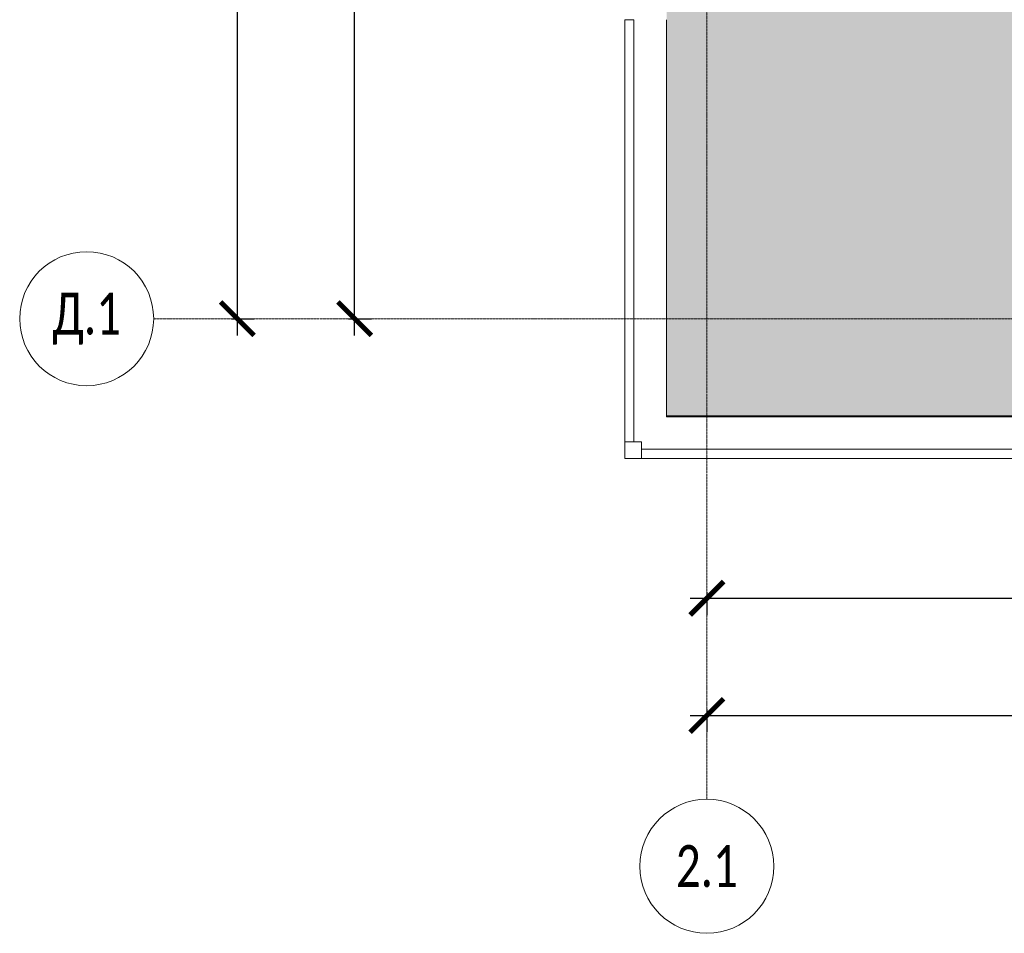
# Model space of a CAD drawing. Header units: millimetres. Extents: x -26888115 to 7466299, y -86687 to 22081.
# Tile 1 of 208: x 31815 to 37694, y -52569 to -47114. Entities that reach past the tile are written whole.
import ezdxf

# ---------------------------------------------------------------- set-up
doc = ezdxf.new("R2010")
doc.units = ezdxf.units.MM
doc.linetypes.add('-D1d1-15x02', pattern=[19, 15, -2, 0, -2])
doc.layers.get('Defpoints').update_dxf_attribs({"color": 31})
for name, color, linetype, lineweight in [('_0', 7, 'Continuous', 13), ('A-214-M_CURT_WALL', 7, 'Continuous', 5), ('A-215-M_CURT_PANEL', 7, 'Continuous', 5), ('A-230-M_FLOOR', 7, 'Continuous', 5), ('Оси', 7, 'Continuous', 5)]:
    doc.layers.add(name, color=color, linetype=linetype, lineweight=lineweight)
doc.styles.add('Calibri Light', font='Calibri light.ttf', dxfattribs={"width": 0.75, "height": 250})
doc.styles.add('fl_iso paper', font='isocpeur.ttf', dxfattribs={"width": 0.8, "oblique": 10})
doc.dimstyles.new('In tre 1_100', dxfattribs={"dimscale": 100, "dimtxt": 2.5, "dimasz": 2, "dimexe": 1, "dimexo": 0.7, "dimgap": 0.6, "dimtad": 1, "dimdec": 0, "dimrnd": 5, "dimzin": 0, "dimdsep": 46, "dimtxsty": 'fl_iso paper', "dimblk": 'ARCHTICK', "dimcen": 0, "dimdle": 1, "dimadec": 0, "dimazin": 0, "dimtfac": 1, "dimtdec": 0, "dimtofl": 0, "dimtmove": 1, "dimatfit": 3, "dimldrblk": 'DOT', "dimfxl": 40, "dimtfillclr": 256, "dimtolj": 1, "dimtzin": 0, "dimarcsym": 1})

# ---------------------------------------------------------------- blocks, each defined once
blk = doc.blocks.new('Ось сетки - 8D-802830-30_AS_m_L05_ 07_ 09')
at = {"layer": 'Оси'}
blk.add_circle((0, 0), 4, dxfattribs=at)
blk = doc.blocks.new('_ArchTick')
at = {"color": 0, "linetype": 'ByBlock', "lineweight": 9, "const_width": 0.15}
blk.add_lwpolyline([(-0.5, -0.5), (0.5, 0.5)], dxfattribs=at)
blk = doc.blocks.new('*D256')
at = {"layer": 'Defpoints', "color": 0, "transparency": 16777216}
for p in [(35918, -50462.7), (44318, -50462.7), (44318, -50568.8)]:
    blk.add_point(p, dxfattribs=at)
at = {"layer": 'Оси', "color": 0, "lineweight": -2, "transparency": 16777216}
for p, q in [((35918, -50532.7), (35918, -50668.8)), ((44318, -50532.7), (44318, -50668.8)), ((35818, -50568.8), (44418, -50568.8))]:
    blk.add_line(p, q, dxfattribs=at)
at = {"layer": 'Оси', "color": 0, "lineweight": -2, "transparency": 16777216, "xscale": 200, "yscale": 200, "zscale": 200, "rotation": 180}
blk.add_blockref('_ArchTick', (35918, -50568.8), dxfattribs=at)
at = {"layer": 'Оси', "color": 0, "lineweight": -2, "transparency": 16777216, "xscale": 200, "yscale": 200, "zscale": 200}
blk.add_blockref('_ArchTick', (44318, -50568.8), dxfattribs=at)
at = {"layer": 'Оси', "color": 0, "transparency": 16777216, "insert": (40118, -50383.8), "char_height": 250, "attachment_point": 5, "style": 'fl_iso paper'}
blk.add_mtext('\\A1;8400', dxfattribs=at)
blk = doc.blocks.new('_DOT')
at = {"color": 0, "linetype": 'ByBlock'}
blk.add_line((-0.5, 0), (-1, 0), dxfattribs=at)
at = {"color": 0, "linetype": 'ByBlock', "const_width": 0.5}
blk.add_lwpolyline([(-0.25, 0, 1), (0.25, 0, 1)], format="xyb", close=True, dxfattribs=at)
blk = doc.blocks.new('*D257')
at = {"layer": 'Defpoints', "color": 0, "transparency": 16777216}
for p in [(35918, -51162.7), (73118, -51162.7), (73118, -51268.8)]:
    blk.add_point(p, dxfattribs=at)
at = {"layer": 'Оси', "color": 0, "lineweight": -2, "transparency": 16777216}
for p, q in [((35918, -51232.7), (35918, -51368.8)), ((73118, -51232.7), (73118, -51368.8)), ((35818, -51268.8), (73218, -51268.8))]:
    blk.add_line(p, q, dxfattribs=at)
at = {"layer": 'Оси', "color": 0, "lineweight": -2, "transparency": 16777216, "xscale": 200, "yscale": 200, "zscale": 200, "rotation": 180}
blk.add_blockref('_ArchTick', (35918, -51268.8), dxfattribs=at)
at = {"layer": 'Оси', "color": 0, "lineweight": -2, "transparency": 16777216, "xscale": 200, "yscale": 200, "zscale": 200}
blk.add_blockref('_ArchTick', (73118, -51268.8), dxfattribs=at)
at = {"layer": 'Оси', "color": 0, "transparency": 16777216, "insert": (54518, -51083.8), "char_height": 250, "attachment_point": 5, "style": 'fl_iso paper'}
blk.add_mtext('\\A1;37200', dxfattribs=at)
blk = doc.blocks.new('*D258')
at = {"layer": 'Defpoints', "color": 0, "transparency": 16777216}
for p in [(33009.2, -19899.4), (33115.2, -19899.4), (33009.2, -48899.4)]:
    blk.add_point(p, dxfattribs=at)
at = {"layer": 'Оси', "color": 0, "lineweight": -2, "transparency": 16777216}
for p, q in [((33115.2, -48999.4), (33115.2, -19799.4)), ((33079.2, -19899.4), (33215.2, -19899.4)), ((33079.2, -48899.4), (33215.2, -48899.4))]:
    blk.add_line(p, q, dxfattribs=at)
at = {"layer": 'Оси', "color": 0, "lineweight": -2, "transparency": 16777216, "xscale": 200, "yscale": 200, "zscale": 200}
for p, rotation in [((33115.2, -19899.4), 90), ((33115.2, -48899.4), 270)]:
    blk.add_blockref('_ArchTick', p, dxfattribs=dict(at, rotation=rotation))
at = {"layer": 'Оси', "color": 0, "transparency": 16777216, "insert": (32930.2, -34041.9), "char_height": 250, "attachment_point": 5, "rotation": 90, "style": 'fl_iso paper'}
blk.add_mtext('\\A1;29000', dxfattribs=at)
blk = doc.blocks.new('*D259')
at = {"layer": 'Defpoints', "color": 0, "transparency": 16777216}
for p in [(33709.2, -40499.4), (33815.2, -40499.4), (33709.2, -48899.4)]:
    blk.add_point(p, dxfattribs=at)
at = {"layer": 'Оси', "color": 0, "lineweight": -2, "transparency": 16777216}
for p, q in [((33815.2, -48999.4), (33815.2, -40399.4)), ((33779.2, -40499.4), (33915.2, -40499.4)), ((33779.2, -48899.4), (33915.2, -48899.4))]:
    blk.add_line(p, q, dxfattribs=at)
at = {"layer": 'Оси', "color": 0, "lineweight": -2, "transparency": 16777216, "xscale": 200, "yscale": 200, "zscale": 200}
for p, rotation in [((33815.2, -40499.4), 90), ((33815.2, -48899.4), 270)]:
    blk.add_blockref('_ArchTick', p, dxfattribs=dict(at, rotation=rotation))
at = {"layer": 'Оси', "color": 0, "transparency": 16777216, "insert": (33630.2, -44699.4), "char_height": 250, "attachment_point": 5, "rotation": 90, "style": 'fl_iso paper'}
blk.add_mtext('\\A1;8400', dxfattribs=at)
blk = doc.blocks.new('System Panel - A_PAN_Glass-V1-50_AS_Plan_33_Пентхаус')
at = {"layer": 'A-215-M_CURT_PANEL'}
for p, q in [((1595, 55), (-1595, 55)), ((-1595, 55), (-1595, 0)), ((-1595, 0), (1595, 0)), ((1595, 0), (1595, 55))]:
    blk.add_line(p, q, dxfattribs=at)
blk = doc.blocks.new('Rectangular Mullion - R_StandardFrame_50Wx250H-5645654-50_AS_Plan_33_Пентхаус')
at = {"layer": 'A-214-M_CURT_WALL'}
blk.add_line((2540, -505), (-500, -505), dxfattribs=at)
blk = doc.blocks.new('System Panel - A_PAN_Glass-V34-50_AS_Plan_33_Пентхаус')
at = {"layer": 'A-215-M_CURT_PANEL'}
for p, q in [((1260, 55), (-1260, 55)), ((-1260, 55), (-1260, 0)), ((-1260, 0), (1260, 0)), ((1260, 0), (1260, 55))]:
    blk.add_line(p, q, dxfattribs=at)
blk = doc.blocks.new('Rectangular Mullion - R_StandardFrame_50Wx250H-5645655-50_AS_Plan_33_Пентхаус')
at = {"layer": 'A-214-M_CURT_WALL'}
blk.add_line((-500, -505), (-500, 1865), dxfattribs=at)
blk = doc.blocks.new('Quad Corner Mullion - Q_0_100_-50-4393250-50_AS_Plan_33_Пентхаус')
at = {"layer": 'A-214-M_CURT_WALL', "lineweight": 9}
for p, q in [((0, 0), (-100, 0)), ((-100, 0), (-100, -100)), ((0, -100), (0, 0)), ((-100, -100), (0, -100))]:
    blk.add_line(p, q, dxfattribs=at)
blk = doc.blocks.new('RST_AR_KMN_R22_B1_FCD_rvt-1-50_AS_Plan_33_Пентхаус')
at = {"layer": 'A-214-M_CURT_WALL', "lineweight": 5}
for name in ['Rectangular Mullion - R_StandardFrame_50Wx250H-5645655-50_AS_Plan_33_Пентхаус', 'Rectangular Mullion - R_StandardFrame_50Wx250H-5645654-50_AS_Plan_33_Пентхаус']:
    blk.add_blockref(name, (0, 0), dxfattribs=at)
at = {"layer": 'A-214-M_CURT_WALL', "lineweight": 5, "rotation": 180}
blk.add_blockref('Quad Corner Mullion - Q_0_100_-50-4393250-50_AS_Plan_33_Пентхаус', (-750, -755), dxfattribs=at)
at = {"layer": 'A-215-M_CURT_PANEL', "lineweight": 5, "rotation": 270}
blk.add_blockref('System Panel - A_PAN_Glass-V34-50_AS_Plan_33_Пентхаус', (-750, 605), dxfattribs=at)
at = {"layer": 'A-215-M_CURT_PANEL', "lineweight": 5}
blk.add_blockref('System Panel - A_PAN_Glass-V1-50_AS_Plan_33_Пентхаус', (945, -755), dxfattribs=at)

msp = doc.modelspace()

# ---------------------------------------------------------------- hatches: boundary and pattern name
at = {"layer": '_0', "transparency": 33554534}
h = msp.add_hatch(color=252, dxfattribs=at)
h.dxf.hatch_style = 1
h.paths.add_polyline_path([(35678, -49484.4), (73628, -49484.4), (73628, -19534.4), (35678, -19534.4)])
h.paths.add_polyline_path([(44578, -40979.4), (44578, -34929.4), (49428, -34929.4), (49428, -36429.4), (51078, -36429.4), (51078, -30029.4), (49428, -30029.4), (49428, -30823.8), (44578, -30823.8), (44578, -28029.4), (64728, -28029.4), (64728, -32969.4), (62778, -32969.4), (62778, -31029.4), (59878, -31029.4), (59878, -30029.4), (58578, -30029.4), (58578, -38979.4), (64728, -38979.4), (64728, -40979.4)], flags=16)

# ---------------------------------------------------------------- linework, layer by layer
at = {"layer": 'A-230-M_FLOOR'}
msp.add_line((35678, -49479.4), (38728, -49479.4), dxfattribs=at)
at = {"layer": 'Оси', "linetype": '-D1d1-15x02'}
for p, q in [((35918, -51768.8), (35918, -18492.1)), ((32615.2, -48899.4), (74746.1, -48899.4))]:
    msp.add_line(p, q, dxfattribs=at)
at = {"layer": 'Оси'}
msp.add_circle((35918, -52168.8), 400, dxfattribs=at)

# ---------------------------------------------------------------- block references
at = {"lineweight": 5}
msp.add_blockref('RST_AR_KMN_R22_B1_FCD_rvt-1-50_AS_Plan_33_Пентхаус', (36178, -48979.4), dxfattribs=at)
at = {"layer": 'Оси', "xscale": 99.99999999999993, "yscale": 99.99999999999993, "zscale": 99.99999999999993, "rotation": 269.9999999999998}
msp.add_blockref('Ось сетки - 8D-802830-30_AS_m_L05_ 07_ 09', (32215.2, -48899.4), dxfattribs=at)

# ---------------------------------------------------------------- texts
at = {"layer": 'Оси', "char_height": 250, "width": 869.831, "attachment_point": 5, "style": 'Calibri Light'}
for s, insert in [('Д.1', (32215.2, -48899.4)), ('2.1', (35918, -52168.8))]:
    msp.add_mtext(s, dxfattribs=dict(at, insert=insert))

# ---------------------------------------------------------------- dimensions: what is measured, and where the dimension line sits
at = {"layer": 'Оси'}
dim = msp.add_linear_dim(base=(33115.2, -19899.4), p1=(33009.2, -48899.4), p2=(33009.2, -19899.4), angle=90, dimstyle='In tre 1_100', dxfattribs=at)
dim.commit()
dim.dimension.update_dxf_attribs({"geometry": '*D258', "text_midpoint": (33115.2, -34041.9), "dimtype": 160})
dim = msp.add_linear_dim(base=(33815.2, -40499.4), p1=(33709.2, -48899.4), p2=(33709.2, -40499.4), angle=90, dimstyle='In tre 1_100', dxfattribs=at)
dim.commit()
dim.dimension.update_dxf_attribs({"geometry": '*D259', "text_midpoint": (33630.2, -44699.4)})
for base, p1, p2, picture, middle in [((44318, -50568.8), (35918, -50462.7), (44318, -50462.7), '*D256', (40118, -50383.8)), ((73118, -51268.8), (35918, -51162.7), (73118, -51162.7), '*D257', (54518, -51083.8))]:
    dim = msp.add_linear_dim(base=base, p1=p1, p2=p2, dimstyle='In tre 1_100', dxfattribs=at)
    dim.commit()
    dim.dimension.update_dxf_attribs({"geometry": picture, "text_midpoint": middle})

doc.saveas('drawing.dxf')
